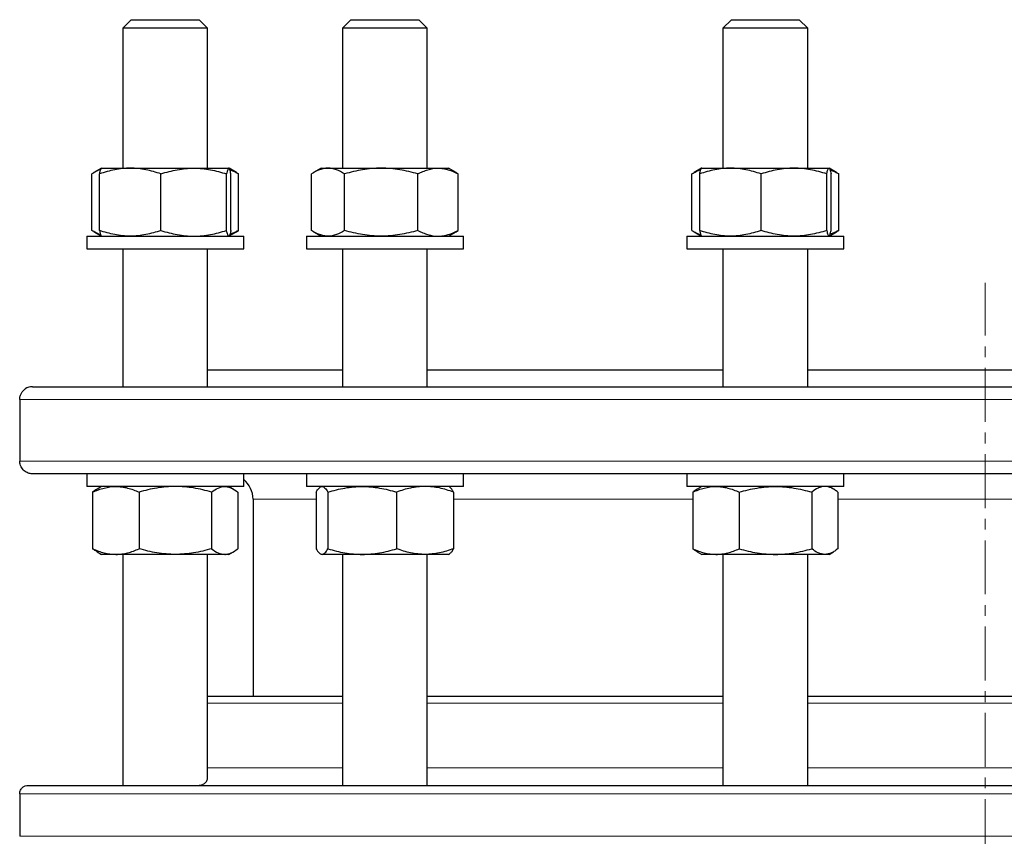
# Model space of a CAD drawing. Header units: millimetres. Extents: x 108 to 1084, y 38 to 949.
# Tile 2 of 9: x 121 to 353, y 205 to 398. Entities that reach past the tile are written whole.
import ezdxf

# ---------------------------------------------------------------- set-up
doc = ezdxf.new("R2010")
doc.units = ezdxf.units.MM
doc.linetypes.add('CENTERX2', pattern=[20.32, 12.7, -2.54, 2.54, -2.54])
doc.layers.add('FORMAT', color=7, linetype='Continuous')

msp = doc.modelspace()

# ---------------------------------------------------------------- linework, layer by layer
at = {"color": 7, "linetype": 'Continuous', "lineweight": 25}
for p, q in [((147.28, 397.82), (145.28, 395.82)), ((147.28, 397.82), (163.28, 397.82)), ((165.28, 395.82), (163.28, 397.82)), ((199.05, 397.82), (197.05, 395.82)), ((199.05, 397.82), (215.05, 397.82)), ((217.05, 395.82), (215.05, 397.82)), ((288.71, 397.82), (286.71, 395.82)), ((288.71, 397.82), (304.71, 397.82)), ((306.71, 395.82), (304.71, 397.82)), ((145.28, 395.82), (145.28, 362.82)), ((165.28, 395.82), (145.28, 395.82)), ((165.28, 362.82), (165.28, 395.82)), ((197.05, 395.82), (197.05, 362.82)), ((217.05, 395.82), (197.05, 395.82)), ((217.05, 362.82), (217.05, 395.82)), ((286.71, 395.82), (286.71, 362.82)), ((306.71, 395.82), (286.71, 395.82)), ((306.71, 362.82), (306.71, 395.82)), ((140.25, 362.81), (138.49, 361.79)), ((140.28, 362.82), (140.25, 362.81)), ((140.28, 362.82), (147.05, 362.82)), ((147.05, 362.82), (162.02, 362.82)), ((162.02, 362.82), (170.26, 362.82)), ((170.26, 362.82), (170.28, 362.82)), ((170.31, 362.81), (170.28, 362.82)), ((172.08, 361.79), (170.33, 362.8)), ((192.05, 362.82), (190.25, 361.79)), ((192.05, 362.82), (193.65, 362.82)), ((193.65, 362.82), (206.18, 362.82)), ((206.18, 362.82), (219.58, 362.82)), ((219.58, 362.82), (222.05, 362.82)), ((223.84, 361.79), (222.05, 362.82)), ((281.67, 362.81), (279.92, 361.79)), ((281.71, 362.82), (281.67, 362.81)), ((281.71, 362.82), (288.47, 362.82)), ((288.47, 362.82), (303.44, 362.82)), ((303.44, 362.82), (311.68, 362.82)), ((311.68, 362.82), (311.71, 362.82)), ((311.73, 362.81), (311.71, 362.82)), ((313.5, 361.79), (311.74, 362.8)), ((137.99, 348.16), (137.99, 361.48)), ((139.81, 348.16), (139.81, 361.48)), ((154.28, 348.16), (154.28, 361.48)), ((169.76, 348.16), (169.76, 361.48)), ((170.76, 348.16), (170.76, 361.48)), ((172.07, 361.78), (172.58, 361.48)), ((172.58, 348.16), (172.58, 361.48)), ((189.76, 348.16), (189.76, 361.48)), ((197.54, 348.16), (197.54, 361.48)), ((214.83, 348.16), (214.83, 361.48)), ((223.84, 361.78), (224.34, 361.48)), ((224.34, 348.16), (224.34, 361.48)), ((279.41, 348.16), (279.41, 361.48)), ((281.23, 348.16), (281.23, 361.48)), ((295.71, 348.16), (295.71, 361.48)), ((311.18, 348.16), (311.18, 361.48)), ((312.18, 348.16), (312.18, 361.48)), ((313.49, 361.78), (314, 361.48)), ((314, 348.16), (314, 361.48)), ((172.07, 347.87), (172.58, 348.16)), ((223.84, 347.87), (224.34, 348.16)), ((313.49, 347.86), (314, 348.16)), ((136.78, 346.82), (136.78, 343.82)), ((136.78, 346.82), (173.78, 346.82)), ((138.49, 347.86), (140.25, 346.84)), ((140.25, 346.84), (140.28, 346.82)), ((170.28, 346.82), (170.31, 346.84)), ((170.33, 346.85), (172.08, 347.86)), ((173.78, 343.82), (173.78, 346.82)), ((188.55, 346.82), (188.55, 343.82)), ((188.55, 346.82), (225.55, 346.82)), ((190.25, 347.86), (192.05, 346.82)), ((222.05, 346.82), (223.84, 347.86)), ((225.55, 343.82), (225.55, 346.82)), ((278.21, 346.82), (278.21, 343.82)), ((278.21, 346.82), (279.88, 346.82)), ((279.88, 346.82), (315.21, 346.82)), ((279.92, 347.86), (281.67, 346.84)), ((281.67, 346.84), (281.71, 346.82)), ((311.71, 346.82), (311.73, 346.84)), ((311.74, 346.84), (313.5, 347.86)), ((315.21, 343.82), (315.21, 346.82)), ((136.78, 343.82), (173.78, 343.82)), ((145.28, 343.82), (145.28, 311.32)), ((165.28, 311.32), (165.28, 343.82)), ((188.55, 343.82), (225.55, 343.82)), ((197.05, 343.82), (197.05, 311.32)), ((217.05, 311.32), (217.05, 343.82)), ((278.21, 343.82), (279.88, 343.82)), ((279.88, 343.82), (315.21, 343.82)), ((286.71, 343.82), (286.71, 311.32)), ((306.71, 311.32), (306.71, 343.82)), ((165.28, 315.32), (197.05, 315.32)), ((217.05, 315.32), (286.71, 315.32)), ((306.71, 315.32), (390.23, 315.32)), ((123.97, 311.32), (572.97, 311.32)), ((122.31, 310.82), (122.32, 310.82)), ((120.99, 308.32), (120.99, 293.82)), ((572.97, 290.82), (123.97, 290.82)), ((136.78, 290.82), (136.78, 287.82)), ((173.78, 287.82), (173.78, 290.82)), ((188.55, 290.82), (188.55, 287.82)), ((225.55, 287.82), (225.55, 290.82)), ((278.21, 290.82), (278.21, 287.82)), ((315.21, 287.82), (315.21, 290.82)), ((173.78, 287.82), (136.78, 287.82)), ((140.28, 287.82), (139.23, 287.21)), ((171.34, 287.21), (170.28, 287.82)), ((225.55, 287.82), (188.55, 287.82)), ((192.05, 287.82), (191.85, 287.71)), ((222.25, 287.71), (222.05, 287.82)), ((315.21, 287.82), (278.21, 287.82)), ((281.71, 287.82), (280.65, 287.22)), ((312.76, 287.21), (311.71, 287.82)), ((138.18, 286.48), (138.18, 273.16)), ((149.12, 286.48), (149.12, 273.16)), ((166.22, 286.48), (166.22, 273.16)), ((172.38, 286.48), (172.38, 273.16)), ((190.86, 286.48), (190.86, 273.16)), ((193.62, 286.48), (193.62, 273.16)), ((209.8, 286.48), (209.8, 273.16)), ((223.23, 286.48), (223.23, 273.16)), ((279.61, 286.48), (279.61, 273.16)), ((290.54, 286.48), (290.54, 273.16)), ((307.64, 286.48), (307.64, 273.16)), ((313.81, 286.48), (313.81, 273.16)), ((175.97, 284.82), (175.97, 238.39)), ((139.23, 272.43), (140.28, 271.82)), ((143.65, 271.82), (140.28, 271.82)), ((157.67, 271.82), (143.65, 271.82)), ((145.28, 271.82), (145.28, 217.39)), ((169.3, 271.82), (157.67, 271.82)), ((165.28, 219.22), (165.28, 271.82)), ((170.28, 271.82), (169.3, 271.82)), ((170.28, 271.82), (171.34, 272.43)), ((191.85, 271.94), (192.05, 271.82)), ((192.24, 271.82), (192.05, 271.82)), ((201.71, 271.82), (192.24, 271.82)), ((197.05, 271.82), (197.05, 217.39)), ((216.52, 271.82), (201.71, 271.82)), ((222.05, 271.82), (216.52, 271.82)), ((217.05, 217.53), (217.05, 271.82)), ((222.05, 271.82), (222.25, 271.94)), ((280.65, 272.43), (281.71, 271.82)), ((285.07, 271.82), (281.71, 271.82)), ((299.09, 271.82), (285.07, 271.82)), ((286.71, 271.82), (286.71, 217.39)), ((310.72, 271.82), (299.09, 271.82)), ((306.71, 217.39), (306.71, 271.82)), ((311.71, 271.82), (310.72, 271.82)), ((311.71, 271.82), (312.76, 272.43)), ((165.28, 238.39), (197.05, 238.39)), ((217.05, 238.39), (286.71, 238.39)), ((306.71, 238.39), (348.47, 238.39)), ((348.47, 238.39), (390.23, 238.39)), ((122.97, 217.39), (573.97, 217.39)), ((120.99, 215.39), (120.99, 205.39))]:
    msp.add_line(p, q, dxfattribs=at)
at = {"color": 8, "linetype": 'Continuous', "lineweight": 18}
for p, q in [((575.95, 308.32), (120.99, 308.32)), ((120.99, 293.82), (575.95, 293.82)), ((190.86, 284.82), (175.97, 284.82)), ((279.61, 284.82), (223.23, 284.82)), ((384.05, 284.82), (313.81, 284.82)), ((197.05, 236.73), (165.28, 236.73)), ((286.71, 236.73), (217.05, 236.73)), ((390.23, 236.73), (306.71, 236.73)), ((165.28, 221.52), (197.05, 221.52)), ((217.05, 221.52), (286.71, 221.52)), ((306.71, 221.52), (348.47, 221.52)), ((348.47, 221.52), (390.23, 221.52)), ((575.95, 215.39), (120.99, 215.39)), ((120.99, 205.39), (575.95, 205.39))]:
    msp.add_line(p, q, dxfattribs=at)
at = {"color": 7, "linetype": 'Continuous', "lineweight": 25}
for centre, radius, start, end in [((123.97, 308.32), 3, 90, 123.5573), ((169.97, 284.82), 6, 0, 50.5202)]:
    msp.add_arc(centre, radius, start, end, dxfattribs=at)
for points, knots in [([(140.08, 362.51), (139.98, 362.48), (139.58, 362.35), (138.89, 362.03), (138.29, 361.66), (137.99, 361.48)], [0, 0, 0, 0, 0.132809, 0.566363, 1, 1, 1, 1]), ([(147.05, 362.82), (146.43, 362.82), (145.82, 362.79), (144.6, 362.67), (143.99, 362.58), (142.18, 362.23), (140.99, 361.89), (139.81, 361.48)], [0, 0, 0, 0, 0.25, 0.25, 0.5, 0.5, 1, 1, 1, 1]), ([(139.81, 361.48), (139.84, 361.61), (139.89, 361.87), (139.97, 362.2), (140.05, 362.47), (140.14, 362.67), (140.21, 362.78), (140.25, 362.79), (140.26, 362.8)], [0, 0, 0, 0, 0.183182, 0.366417, 0.549556, 0.736153, 0.922869, 1, 1, 1, 1]), ([(154.28, 361.48), (153.1, 361.89), (151.91, 362.23), (149.5, 362.7), (148.28, 362.82), (147.05, 362.82)], [0, 0, 0, 0, 0.5, 0.5, 1, 1, 1, 1]), ([(154.28, 361.48), (154.91, 361.69), (155.55, 361.87), (156.83, 362.2), (157.48, 362.35), (159.42, 362.7), (160.71, 362.82), (162.02, 362.82)], [0, 0, 0, 0, 0.25, 0.25, 0.5, 0.5, 1, 1, 1, 1]), ([(162.02, 362.82), (162.68, 362.82), (163.33, 362.79), (164.65, 362.67), (165.3, 362.58), (167.24, 362.22), (168.51, 361.89), (169.76, 361.48)], [0, 0, 0, 0, 0.25, 0.25, 0.5, 0.5, 1, 1, 1, 1]), ([(170.26, 362.82), (170.22, 362.82), (170.17, 362.79), (170.09, 362.67), (170.05, 362.58), (169.92, 362.23), (169.84, 361.89), (169.76, 361.48)], [0, 0, 0, 0, 0.25, 0.25, 0.5, 0.5, 1, 1, 1, 1]), ([(170.76, 361.48), (170.68, 361.89), (170.59, 362.23), (170.43, 362.7), (170.34, 362.82), (170.26, 362.82)], [0, 0, 0, 0, 0.5, 0.5, 1, 1, 1, 1]), ([(172.58, 361.48), (172.32, 361.61), (171.81, 361.87), (171.13, 362.16), (170.71, 362.3), (170.55, 362.35)], [0, 0, 0, 0, 0.3820103, 0.7641288, 1, 1, 1, 1]), ([(193.65, 362.82), (193.32, 362.82), (192.98, 362.79), (192.33, 362.67), (192, 362.58), (191.03, 362.23), (190.39, 361.89), (189.76, 361.48)], [0, 0, 0, 0, 0.25, 0.25, 0.5, 0.5, 1, 1, 1, 1]), ([(197.54, 361.48), (196.9, 361.89), (196.26, 362.23), (194.96, 362.7), (194.31, 362.82), (193.65, 362.82)], [0, 0, 0, 0, 0.5, 0.5, 1, 1, 1, 1]), ([(206.18, 362.82), (205.45, 362.82), (204.71, 362.79), (203.25, 362.67), (202.53, 362.58), (200.37, 362.23), (198.95, 361.89), (197.54, 361.48)], [0, 0, 0, 0, 0.25, 0.25, 0.5, 0.5, 1, 1, 1, 1]), ([(214.83, 361.48), (213.41, 361.89), (211.99, 362.23), (209.11, 362.7), (207.66, 362.82), (206.18, 362.82)], [0, 0, 0, 0, 0.5, 0.5, 1, 1, 1, 1]), ([(214.83, 361.48), (215.22, 361.69), (215.61, 361.87), (216.4, 362.2), (216.79, 362.35), (217.98, 362.7), (218.78, 362.82), (219.58, 362.82)], [0, 0, 0, 0, 0.25, 0.25, 0.5, 0.5, 1, 1, 1, 1]), ([(219.58, 362.82), (219.99, 362.82), (220.39, 362.79), (221.2, 362.67), (221.6, 362.58), (222.79, 362.22), (223.57, 361.89), (224.34, 361.48)], [0, 0, 0, 0, 0.25, 0.25, 0.5, 0.5, 1, 1, 1, 1]), ([(279.41, 361.48), (279.58, 361.59), (279.9, 361.79), (280.47, 362.09), (281, 362.35), (281.37, 362.47), (281.5, 362.51)], [0, 0, 0, 0, 0.237609, 0.475398, 0.816585, 1, 1, 1, 1]), ([(288.47, 362.82), (287.85, 362.82), (287.24, 362.79), (286.02, 362.67), (285.41, 362.58), (283.6, 362.23), (282.41, 361.89), (281.23, 361.48)], [0, 0, 0, 0, 0.25, 0.25, 0.5, 0.5, 1, 1, 1, 1]), ([(281.23, 361.48), (281.25, 361.59), (281.29, 361.79), (281.37, 362.1), (281.45, 362.39), (281.54, 362.63), (281.62, 362.77), (281.67, 362.79), (281.68, 362.8)], [0, 0, 0, 0, 0.142612, 0.285333, 0.490112, 0.69487, 0.902162, 1, 1, 1, 1]), ([(295.71, 361.48), (294.52, 361.89), (293.33, 362.23), (290.92, 362.7), (289.7, 362.82), (288.47, 362.82)], [0, 0, 0, 0, 0.5, 0.5, 1, 1, 1, 1]), ([(303.44, 362.82), (302.79, 362.82), (302.13, 362.79), (300.82, 362.67), (300.17, 362.58), (298.24, 362.23), (296.97, 361.89), (295.71, 361.48)], [0, 0, 0, 0, 0.25, 0.25, 0.5, 0.5, 1, 1, 1, 1]), ([(311.18, 361.48), (309.92, 361.89), (308.64, 362.23), (306.06, 362.7), (304.76, 362.82), (303.44, 362.82)], [0, 0, 0, 0, 0.5, 0.5, 1, 1, 1, 1]), ([(311.18, 361.48), (311.22, 361.69), (311.26, 361.87), (311.35, 362.2), (311.39, 362.35), (311.51, 362.7), (311.6, 362.82), (311.68, 362.82)], [0, 0, 0, 0, 0.25, 0.25, 0.5, 0.5, 1, 1, 1, 1]), ([(311.68, 362.82), (311.72, 362.82), (311.77, 362.79), (311.85, 362.67), (311.89, 362.58), (312.02, 362.22), (312.1, 361.89), (312.18, 361.48)], [0, 0, 0, 0, 0.25, 0.25, 0.5, 0.5, 1, 1, 1, 1]), ([(314, 361.48), (313.74, 361.61), (313.23, 361.87), (312.55, 362.16), (312.13, 362.3), (311.97, 362.35)], [0, 0, 0, 0, 0.381898, 0.763903, 1, 1, 1, 1]), ([(140.08, 347.14), (139.98, 347.17), (139.58, 347.29), (138.89, 347.62), (138.29, 347.98), (137.99, 348.16)], [0, 0, 0, 0, 0.1328089, 0.5663625, 1, 1, 1, 1]), ([(147.05, 346.82), (146.43, 346.82), (145.82, 346.85), (144.6, 346.98), (143.99, 347.07), (142.18, 347.42), (140.99, 347.75), (139.81, 348.16)], [0, 0, 0, 0, 0.25, 0.25, 0.5, 0.5, 1, 1, 1, 1]), ([(139.81, 348.16), (139.84, 348.03), (139.89, 347.77), (139.97, 347.45), (140.05, 347.18), (140.14, 346.98), (140.21, 346.87), (140.25, 346.85), (140.26, 346.85)], [0, 0, 0, 0, 0.183182, 0.366417, 0.549556, 0.736153, 0.922869, 1, 1, 1, 1]), ([(154.28, 348.16), (153.1, 347.75), (151.91, 347.42), (149.5, 346.95), (148.28, 346.82), (147.05, 346.82)], [0, 0, 0, 0, 0.5, 0.5, 1, 1, 1, 1]), ([(154.28, 348.16), (154.91, 347.96), (155.55, 347.77), (156.83, 347.44), (157.48, 347.3), (159.42, 346.95), (160.71, 346.82), (162.02, 346.82)], [0, 0, 0, 0, 0.25, 0.25, 0.5, 0.5, 1, 1, 1, 1]), ([(162.02, 346.82), (162.68, 346.82), (163.33, 346.85), (164.65, 346.98), (165.3, 347.07), (167.24, 347.42), (168.51, 347.76), (169.76, 348.16)], [0, 0, 0, 0, 0.25, 0.25, 0.5, 0.5, 1, 1, 1, 1]), ([(170.26, 346.82), (170.22, 346.82), (170.17, 346.85), (170.09, 346.98), (170.05, 347.07), (169.92, 347.42), (169.84, 347.75), (169.76, 348.16)], [0, 0, 0, 0, 0.25, 0.25, 0.5, 0.5, 1, 1, 1, 1]), ([(170.76, 348.16), (170.73, 348.03), (170.68, 347.77), (170.6, 347.45), (170.51, 347.18), (170.43, 346.98), (170.36, 346.87), (170.32, 346.85), (170.31, 346.85)], [0, 0, 0, 0, 0.183182, 0.366417, 0.549556, 0.736153, 0.922869, 1, 1, 1, 1]), ([(172.58, 348.16), (172.32, 348.03), (171.81, 347.77), (171.13, 347.48), (170.71, 347.35), (170.55, 347.29)], [0, 0, 0, 0, 0.38201, 0.764129, 1, 1, 1, 1]), ([(193.65, 346.82), (193.32, 346.82), (192.98, 346.85), (192.33, 346.98), (192, 347.07), (191.03, 347.42), (190.39, 347.75), (189.76, 348.16)], [0, 0, 0, 0, 0.25, 0.25, 0.5, 0.5, 1, 1, 1, 1]), ([(197.54, 348.16), (196.9, 347.75), (196.26, 347.42), (194.96, 346.95), (194.31, 346.82), (193.65, 346.82)], [0, 0, 0, 0, 0.5, 0.5, 1, 1, 1, 1]), ([(206.18, 346.82), (205.45, 346.82), (204.71, 346.85), (203.25, 346.98), (202.53, 347.07), (200.37, 347.42), (198.95, 347.75), (197.54, 348.16)], [0, 0, 0, 0, 0.25, 0.25, 0.5, 0.5, 1, 1, 1, 1]), ([(214.83, 348.16), (213.41, 347.75), (211.99, 347.42), (209.11, 346.95), (207.66, 346.82), (206.18, 346.82)], [0, 0, 0, 0, 0.5, 0.5, 1, 1, 1, 1]), ([(214.83, 348.16), (215.22, 347.96), (215.61, 347.77), (216.4, 347.44), (216.79, 347.3), (217.98, 346.95), (218.78, 346.82), (219.58, 346.82)], [0, 0, 0, 0, 0.25, 0.25, 0.5, 0.5, 1, 1, 1, 1]), ([(219.58, 346.82), (219.99, 346.82), (220.39, 346.85), (221.2, 346.98), (221.6, 347.07), (222.79, 347.42), (223.57, 347.76), (224.34, 348.16)], [0, 0, 0, 0, 0.25, 0.25, 0.5, 0.5, 1, 1, 1, 1]), ([(279.41, 348.16), (279.58, 348.06), (279.9, 347.86), (280.47, 347.55), (281, 347.3), (281.37, 347.18), (281.5, 347.14)], [0, 0, 0, 0, 0.237609, 0.475398, 0.816585, 1, 1, 1, 1]), ([(288.47, 346.82), (287.85, 346.82), (287.24, 346.85), (286.02, 346.98), (285.41, 347.07), (283.6, 347.42), (282.41, 347.75), (281.23, 348.16)], [0, 0, 0, 0, 0.25, 0.25, 0.5, 0.5, 1, 1, 1, 1]), ([(281.23, 348.16), (281.25, 348.06), (281.29, 347.86), (281.37, 347.55), (281.45, 347.26), (281.54, 347.01), (281.62, 346.88), (281.67, 346.86), (281.68, 346.85)], [0, 0, 0, 0, 0.142612, 0.285333, 0.490112, 0.69487, 0.902162, 1, 1, 1, 1]), ([(295.71, 348.16), (294.52, 347.75), (293.33, 347.42), (290.92, 346.95), (289.7, 346.82), (288.47, 346.82)], [0, 0, 0, 0, 0.5, 0.5, 1, 1, 1, 1]), ([(303.44, 346.82), (302.79, 346.82), (302.13, 346.85), (300.82, 346.98), (300.17, 347.07), (298.24, 347.42), (296.97, 347.75), (295.71, 348.16)], [0, 0, 0, 0, 0.25, 0.25, 0.5, 0.5, 1, 1, 1, 1]), ([(311.18, 348.16), (309.92, 347.75), (308.64, 347.42), (306.06, 346.95), (304.76, 346.82), (303.44, 346.82)], [0, 0, 0, 0, 0.5, 0.5, 1, 1, 1, 1]), ([(311.18, 348.16), (311.22, 347.96), (311.26, 347.77), (311.35, 347.44), (311.39, 347.3), (311.51, 346.95), (311.6, 346.82), (311.68, 346.82)], [0, 0, 0, 0, 0.25, 0.25, 0.5, 0.5, 1, 1, 1, 1]), ([(311.73, 346.84), (311.74, 346.84), (311.77, 346.85), (311.82, 346.93), (311.91, 347.1), (312, 347.38), (312.09, 347.73), (312.15, 348.02), (312.18, 348.16)], [0, 0, 0, 0, 0.039319, 0.188352, 0.390253, 0.592174, 0.796078, 1, 1, 1, 1]), ([(314, 348.16), (313.74, 348.03), (313.23, 347.77), (312.55, 347.48), (312.13, 347.35), (311.97, 347.29)], [0, 0, 0, 0, 0.381898, 0.763903, 1, 1, 1, 1]), ([(120.99, 308.32), (120.99, 308.6), (121.03, 308.87), (121.17, 309.39), (121.27, 309.62), (121.52, 310.05), (121.66, 310.24), (121.97, 310.56), (122.14, 310.71), (122.32, 310.82)], [0, 0, 0, 0, 0.25, 0.25, 0.5, 0.5, 0.75, 0.75, 1, 1, 1, 1]), ([(123.97, 290.82), (123.63, 290.82), (123.3, 290.88), (122.81, 291.05), (122.65, 291.12), (122.34, 291.3), (122.19, 291.41), (121.9, 291.65), (121.76, 291.79), (121.51, 292.11), (121.4, 292.28), (121.2, 292.68), (121.13, 292.89), (121.05, 293.23), (121.02, 293.35), (121, 293.58), (120.99, 293.7), (120.99, 293.82)], [0, 0, 0, 0, 0.25, 0.25, 0.375, 0.375, 0.5, 0.5, 0.625, 0.625, 0.75, 0.75, 0.875, 0.875, 0.9375, 0.9375, 1, 1, 1, 1]), ([(138.18, 286.48), (139.08, 286.89), (139.98, 287.23), (141.8, 287.7), (142.72, 287.82), (143.65, 287.82)], [0, 0, 0, 0, 0.5, 0.5, 1, 1, 1, 1]), ([(143.65, 287.82), (144.12, 287.82), (144.58, 287.79), (145.5, 287.67), (145.96, 287.58), (147.33, 287.23), (148.23, 286.89), (149.12, 286.48)], [0, 0, 0, 0, 0.25, 0.25, 0.5, 0.5, 1, 1, 1, 1]), ([(157.67, 287.82), (156.95, 287.82), (156.22, 287.79), (154.77, 287.67), (154.04, 287.58), (151.9, 287.22), (150.5, 286.89), (149.12, 286.48)], [0, 0, 0, 0, 0.25, 0.25, 0.5, 0.5, 1, 1, 1, 1]), ([(166.22, 286.48), (165.52, 286.69), (164.82, 286.87), (163.4, 287.2), (162.69, 287.35), (160.55, 287.7), (159.11, 287.82), (157.67, 287.82)], [0, 0, 0, 0, 0.25, 0.25, 0.5, 0.5, 1, 1, 1, 1]), ([(166.22, 286.48), (166.72, 286.89), (167.23, 287.23), (168.26, 287.7), (168.78, 287.82), (169.3, 287.82)], [0, 0, 0, 0, 0.5, 0.5, 1, 1, 1, 1]), ([(169.3, 287.82), (169.56, 287.82), (169.83, 287.79), (170.35, 287.67), (170.6, 287.58), (171.37, 287.23), (171.88, 286.89), (172.38, 286.48)], [0, 0, 0, 0, 0.25, 0.25, 0.5, 0.5, 1, 1, 1, 1]), ([(190.86, 286.48), (191.09, 286.89), (191.31, 287.23), (191.77, 287.7), (192, 287.82), (192.24, 287.82)], [0, 0, 0, 0, 0.5, 0.5, 1, 1, 1, 1]), ([(192.24, 287.82), (192.36, 287.82), (192.47, 287.79), (192.71, 287.67), (192.82, 287.58), (193.16, 287.23), (193.39, 286.89), (193.62, 286.48)], [0, 0, 0, 0, 0.25, 0.25, 0.5, 0.5, 1, 1, 1, 1]), ([(193.62, 286.48), (194.94, 286.89), (196.27, 287.23), (198.97, 287.7), (200.33, 287.82), (201.71, 287.82)], [0, 0, 0, 0, 0.5, 0.5, 1, 1, 1, 1]), ([(201.71, 287.82), (202.39, 287.82), (203.08, 287.79), (204.45, 287.67), (205.13, 287.58), (207.15, 287.23), (208.48, 286.89), (209.8, 286.48)], [0, 0, 0, 0, 0.25, 0.25, 0.5, 0.5, 1, 1, 1, 1]), ([(216.52, 287.82), (215.95, 287.82), (215.38, 287.79), (214.24, 287.67), (213.67, 287.58), (211.99, 287.22), (210.89, 286.89), (209.8, 286.48)], [0, 0, 0, 0, 0.25, 0.25, 0.5, 0.5, 1, 1, 1, 1]), ([(223.23, 286.48), (222.69, 286.69), (222.14, 286.87), (221.02, 287.2), (220.46, 287.35), (218.78, 287.7), (217.65, 287.82), (216.52, 287.82)], [0, 0, 0, 0, 0.25, 0.25, 0.5, 0.5, 1, 1, 1, 1]), ([(279.61, 286.48), (280.5, 286.89), (281.4, 287.23), (283.22, 287.7), (284.14, 287.82), (285.07, 287.82)], [0, 0, 0, 0, 0.5, 0.5, 1, 1, 1, 1]), ([(285.07, 287.82), (285.54, 287.82), (286, 287.79), (286.92, 287.67), (287.38, 287.58), (288.75, 287.23), (289.65, 286.89), (290.54, 286.48)], [0, 0, 0, 0, 0.25, 0.25, 0.5, 0.5, 1, 1, 1, 1]), ([(290.54, 286.48), (291.94, 286.89), (293.35, 287.23), (296.19, 287.7), (297.63, 287.82), (299.09, 287.82)], [0, 0, 0, 0, 0.5, 0.5, 1, 1, 1, 1]), ([(299.09, 287.82), (299.82, 287.82), (300.54, 287.79), (301.99, 287.67), (302.7, 287.58), (304.84, 287.23), (306.24, 286.89), (307.64, 286.48)], [0, 0, 0, 0, 0.25, 0.25, 0.5, 0.5, 1, 1, 1, 1]), ([(310.72, 287.82), (310.46, 287.82), (310.2, 287.79), (309.68, 287.67), (309.42, 287.58), (308.64, 287.22), (308.14, 286.89), (307.64, 286.48)], [0, 0, 0, 0, 0.25, 0.25, 0.5, 0.5, 1, 1, 1, 1]), ([(313.81, 286.48), (313.56, 286.69), (313.3, 286.87), (312.79, 287.2), (312.53, 287.35), (311.76, 287.7), (311.24, 287.82), (310.72, 287.82)], [0, 0, 0, 0, 0.25, 0.25, 0.5, 0.5, 1, 1, 1, 1]), ([(139.23, 287.2), (139.12, 287.14), (138.77, 286.95), (138.42, 286.67), (138.18, 286.48)], [0, 0, 0, 0, 0.319957, 1, 1, 1, 1]), ([(223.23, 286.48), (223.16, 286.61), (223.01, 286.87), (222.79, 287.2), (222.56, 287.47), (222.38, 287.64), (222.27, 287.69), (222.24, 287.7)], [0, 0, 0, 0, 0.227781, 0.455626, 0.683352, 0.915379, 1, 1, 1, 1]), ([(280.65, 287.21), (280.49, 287.11), (280.14, 286.9), (279.79, 286.63), (279.61, 286.48)], [0, 0, 0, 0, 0.467604, 1, 1, 1, 1]), ([(138.18, 273.16), (139.08, 272.75), (139.98, 272.42), (141.8, 271.95), (142.72, 271.82), (143.65, 271.82)], [0, 0, 0, 0, 0.5, 0.5, 1, 1, 1, 1]), ([(139.23, 272.45), (139.12, 272.51), (138.77, 272.7), (138.42, 272.98), (138.18, 273.16)], [0, 0, 0, 0, 0.319957, 1, 1, 1, 1]), ([(143.65, 271.82), (144.12, 271.82), (144.58, 271.85), (145.5, 271.98), (145.96, 272.07), (147.33, 272.42), (148.23, 272.75), (149.12, 273.16)], [0, 0, 0, 0, 0.25, 0.25, 0.5, 0.5, 1, 1, 1, 1]), ([(157.67, 271.82), (156.95, 271.82), (156.22, 271.85), (154.77, 271.98), (154.04, 272.07), (151.9, 272.42), (150.5, 272.76), (149.12, 273.16)], [0, 0, 0, 0, 0.25, 0.25, 0.5, 0.5, 1, 1, 1, 1]), ([(166.22, 273.16), (165.52, 272.96), (164.82, 272.77), (163.4, 272.44), (162.69, 272.3), (160.55, 271.95), (159.11, 271.82), (157.67, 271.82)], [0, 0, 0, 0, 0.25, 0.25, 0.5, 0.5, 1, 1, 1, 1]), ([(166.22, 273.16), (166.72, 272.75), (167.23, 272.42), (168.26, 271.95), (168.78, 271.82), (169.3, 271.82)], [0, 0, 0, 0, 0.5, 0.5, 1, 1, 1, 1]), ([(169.3, 271.82), (169.56, 271.82), (169.83, 271.85), (170.35, 271.98), (170.6, 272.07), (171.37, 272.42), (171.88, 272.75), (172.38, 273.16)], [0, 0, 0, 0, 0.25, 0.25, 0.5, 0.5, 1, 1, 1, 1]), ([(190.86, 273.16), (191.09, 272.75), (191.31, 272.42), (191.77, 271.95), (192, 271.82), (192.24, 271.82)], [0, 0, 0, 0, 0.5, 0.5, 1, 1, 1, 1]), ([(192.24, 271.82), (192.36, 271.82), (192.47, 271.85), (192.71, 271.98), (192.82, 272.07), (193.16, 272.42), (193.39, 272.75), (193.62, 273.16)], [0, 0, 0, 0, 0.25, 0.25, 0.5, 0.5, 1, 1, 1, 1]), ([(193.62, 273.16), (194.94, 272.75), (196.27, 272.42), (198.97, 271.95), (200.33, 271.82), (201.71, 271.82)], [0, 0, 0, 0, 0.5, 0.5, 1, 1, 1, 1]), ([(201.71, 271.82), (202.39, 271.82), (203.08, 271.85), (204.45, 271.98), (205.13, 272.07), (207.15, 272.42), (208.48, 272.75), (209.8, 273.16)], [0, 0, 0, 0, 0.25, 0.25, 0.5, 0.5, 1, 1, 1, 1]), ([(216.52, 271.82), (215.95, 271.82), (215.38, 271.85), (214.24, 271.98), (213.67, 272.07), (211.99, 272.42), (210.89, 272.76), (209.8, 273.16)], [0, 0, 0, 0, 0.25, 0.25, 0.5, 0.5, 1, 1, 1, 1]), ([(223.23, 273.16), (222.69, 272.96), (222.14, 272.77), (221.02, 272.44), (220.46, 272.3), (218.78, 271.95), (217.65, 271.82), (216.52, 271.82)], [0, 0, 0, 0, 0.25, 0.25, 0.5, 0.5, 1, 1, 1, 1]), ([(223.23, 273.16), (223.16, 273.03), (223.01, 272.77), (222.79, 272.45), (222.56, 272.18), (222.38, 272.01), (222.27, 271.96), (222.24, 271.94)], [0, 0, 0, 0, 0.227781, 0.455626, 0.683352, 0.915379, 1, 1, 1, 1]), ([(279.61, 273.16), (280.5, 272.75), (281.4, 272.42), (283.22, 271.95), (284.14, 271.82), (285.07, 271.82)], [0, 0, 0, 0, 0.5, 0.5, 1, 1, 1, 1]), ([(280.65, 272.43), (280.49, 272.53), (280.14, 272.74), (279.79, 273.02), (279.61, 273.16)], [0, 0, 0, 0, 0.467604, 1, 1, 1, 1]), ([(285.07, 271.82), (285.54, 271.82), (286, 271.85), (286.92, 271.98), (287.38, 272.07), (288.75, 272.42), (289.65, 272.75), (290.54, 273.16)], [0, 0, 0, 0, 0.25, 0.25, 0.5, 0.5, 1, 1, 1, 1]), ([(290.54, 273.16), (291.94, 272.75), (293.35, 272.42), (296.19, 271.95), (297.63, 271.82), (299.09, 271.82)], [0, 0, 0, 0, 0.5, 0.5, 1, 1, 1, 1]), ([(299.09, 271.82), (299.82, 271.82), (300.54, 271.85), (301.99, 271.98), (302.7, 272.07), (304.84, 272.42), (306.24, 272.75), (307.64, 273.16)], [0, 0, 0, 0, 0.25, 0.25, 0.5, 0.5, 1, 1, 1, 1]), ([(310.72, 271.82), (310.46, 271.82), (310.2, 271.85), (309.68, 271.98), (309.42, 272.07), (308.64, 272.42), (308.14, 272.76), (307.64, 273.16)], [0, 0, 0, 0, 0.25, 0.25, 0.5, 0.5, 1, 1, 1, 1]), ([(313.81, 273.16), (313.56, 272.96), (313.3, 272.77), (312.79, 272.44), (312.53, 272.3), (311.76, 271.95), (311.24, 271.82), (310.72, 271.82)], [0, 0, 0, 0, 0.25, 0.25, 0.5, 0.5, 1, 1, 1, 1]), ([(163.1, 217.39), (163.28, 217.4), (163.59, 217.41), (163.97, 217.53), (164.27, 217.66), (164.53, 217.83), (164.78, 218.05), (165, 218.33), (165.17, 218.66), (165.27, 218.97), (165.28, 219.15), (165.28, 219.22)], [0, 0, 0, 0, 0.1281441, 0.2201187, 0.3121165, 0.4066532, 0.501206, 0.6323524, 0.763524, 0.8984006, 1, 1, 1, 1]), ([(120.99, 215.39), (120.99, 215.55), (121.01, 215.7), (121.08, 216), (121.13, 216.15), (121.26, 216.41), (121.34, 216.53), (121.5, 216.74), (121.59, 216.83), (121.88, 217.08), (122.09, 217.19), (122.53, 217.35), (122.75, 217.39), (122.97, 217.39)], [0, 0, 0, 0, 0.125, 0.125, 0.25, 0.25, 0.375, 0.375, 0.5, 0.5, 0.75, 0.75, 1, 1, 1, 1]), ([(216.94, 217.39), (216.97, 217.39), (217.04, 217.41), (217.04, 217.49), (217.05, 217.53)], [0, 0, 0, 0, 0.59508, 1, 1, 1, 1])]:
    msp.add_open_spline(points, degree=3, knots=knots, dxfattribs=at)
at = {"layer": 'FORMAT', "linetype": 'CENTERX2', "lineweight": 18}
msp.add_line((348.47, 99.86), (348.47, 335.78), dxfattribs=at)

doc.saveas('drawing.dxf')
